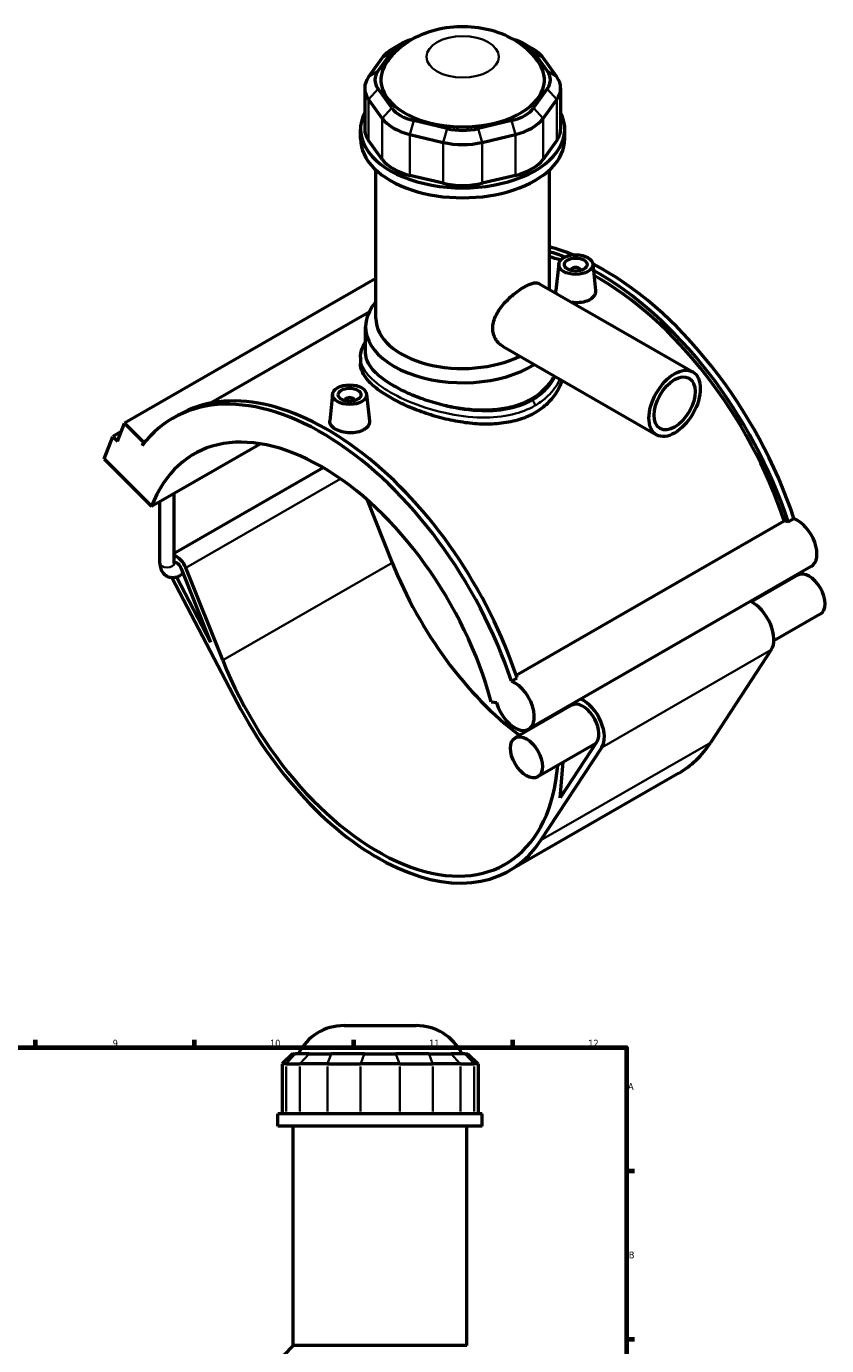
# Model space of a CAD drawing. Header units: millimetres. Extents: x 0 to 909, y -438 to 1024.
# Tile 5 of 5: x 557 to 909, y 443 to 1024. Entities that reach past the tile are written whole.
import ezdxf

# ---------------------------------------------------------------- set-up
doc = ezdxf.new("R2010")
doc.units = ezdxf.units.MM
for name, color, linetype, lineweight in [('Border (ANSI)', 7, 'Continuous', 70), ('Visible (ANSI)', 7, 'Continuous', 50), ('Visible Narrow (ANSI)', 7, 'Continuous', 35)]:
    doc.layers.add(name, color=color, linetype=linetype, lineweight=lineweight)
doc.styles.add('Note Text (ANSI)', font='tahoma.ttf')

# ---------------------------------------------------------------- blocks, each defined once
blk = doc.blocks.new('Borders Default Border')
at = {"layer": 'Border (ANSI)'}
for p, q in [((560.67, 574), (560.67, 577.45)), ((630.75, 574), (630.75, 577.45)), ((700.83, 574), (700.83, 577.45)), ((770.92, 574), (770.92, 577.45)), ((821, 519.75), (824.45, 519.75)), ((821, 445.5), (824.45, 445.5))]:
    blk.add_line(p, q, dxfattribs=at)
at = {"layer": 'Border (ANSI)', "flags": 128}
blk.add_lwpolyline([(20, 20), (20, 574), (821, 574), (821, 20), (20, 20)], dxfattribs=at)
at = {"layer": 'Border (ANSI)', "color": 230, "true_color": 0xff0080, "attachment_point": 7, "style": 'Note Text (ANSI)'}
for s, insert, char_height in [('9', (594.7, 574.34), 3.05), ('10', (663.96, 574.34), 3.048), ('11', (734.04, 574.4), 3.048), ('12', (804.13, 574.4), 3.048), ('A', (821.63, 555.35), 3.05), ('B', (821.99, 481.1), 3.05)]:
    blk.add_mtext(s, dxfattribs=dict(at, insert=insert, char_height=char_height))

msp = doc.modelspace()

# ---------------------------------------------------------------- linework, layer by layer
at = {"layer": 'Visible (ANSI)'}
for p, q in [((711.543, 1004.326), (717.59, 1012.733)), ((721.443, 1016.068), (718.249, 1014.214)), ((776.195, 1016.068), (779.389, 1014.214)), ((780.048, 1012.733), (786.095, 1004.326)), ((713.433, 1010.046), (707.386, 1001.639)), ((790.252, 1001.639), (784.205, 1010.046)), ((705.673, 996.681), (705.673, 978.654)), ((717.59, 987.986), (711.543, 996.393)), ((786.095, 996.393), (780.048, 987.986)), ((791.965, 996.681), (791.965, 978.654)), ((707.386, 991.722), (713.433, 983.315)), ((784.205, 983.315), (790.252, 991.722)), ((741.931, 978.894), (727.332, 982.376)), ((770.306, 982.376), (755.707, 978.894)), ((703.819, 974.313), (703.819, 978.654)), ((793.819, 974.313), (793.819, 978.654)), ((713.433, 965.288), (707.386, 973.695)), ((725.61, 976.303), (740.209, 972.821)), ((757.429, 972.821), (772.028, 976.303)), ((790.252, 973.695), (784.205, 965.288)), ((710.569, 895.215), (710.569, 960.662)), ((787.069, 908.002), (787.069, 960.662)), ((740.209, 954.794), (725.61, 958.276)), ((772.028, 958.276), (757.429, 954.794)), ((791.114, 919.242), (789.855, 907.5)), ((806.085, 919.242), (807.341, 907.53)), ((710.569, 912.839), (599.86, 849.086)), ((796.599, 916.524), (796.599, 916.337)), ((800.599, 916.524), (800.599, 916.337)), ((782.645, 910.55), (850.142, 871.681)), ((707.602, 898.069), (637.996, 857.985)), ((706.069, 880.016), (706.069, 891.536)), ((703.819, 878.127), (703.819, 875.381)), ((766.676, 882.819), (834.173, 843.951)), ((691.553, 861.909), (690.294, 850.166)), ((706.524, 861.909), (707.78, 850.197)), ((697.039, 859.004), (697.039, 859.19)), ((701.039, 859.004), (701.039, 859.19)), ((596.813, 841.161), (599.86, 849.086)), ((599.86, 849.086), (608.233, 840.742)), ((621.313, 851.338), (623.802, 852.771)), ((590.911, 833.341), (594.72, 843.247)), ((598.439, 845.389), (594.72, 843.247)), ((594.72, 843.247), (596.813, 841.161)), ((608.233, 840.742), (607.61, 839.124)), ((609.501, 841.472), (608.233, 840.742)), ((611.842, 812.48), (659.675, 840.025)), ((590.911, 833.341), (611.842, 812.48)), ((687.407, 829.477), (621.803, 791.699)), ((615.503, 787.391), (615.503, 814.589)), ((621.803, 787.391), (621.803, 818.216)), ((706.817, 815.282), (717.798, 787.63)), ((772.354, 738.022), (890.466, 806.038)), ((892.225, 805.63), (894.714, 807.063)), ((624.923, 785.079), (637.818, 752.607)), ((643.127, 744.63), (626.974, 785.309)), ((902.308, 785.931), (777.857, 714.264)), ((620.695, 781.135), (649.515, 726.018)), ((637.818, 752.607), (622.78, 781.366)), ((625.811, 782.842), (624.581, 782.134)), ((896.395, 782.17), (875.945, 770.394)), ((906.328, 764.922), (885.878, 753.146)), ((884.729, 749.208), (857.954, 708.321)), ((770.263, 735.397), (772.752, 736.83)), ((761.346, 726.386), (763.761, 726.012)), ((796.834, 724.837), (771.944, 710.504)), ((807.481, 708), (781.877, 693.256)), ((783.284, 665.322), (810.058, 706.208)), ((807.967, 708.742), (791.742, 683.965)), ((791.742, 683.965), (793.037, 699.682)), ((843.98, 694.894), (769.309, 651.894)), ((696.564, 583.695), (728.363, 583.695)), ((673.818, 571.305), (669.318, 566.805)), ((673.818, 571.305), (675.188, 571.305)), ((681.235, 571.305), (675.188, 571.305)), ((681.235, 571.305), (690.976, 571.305)), ((705.575, 571.305), (690.976, 571.305)), ((705.575, 571.305), (719.352, 571.305)), ((733.951, 571.305), (719.352, 571.305)), ((733.951, 571.305), (743.693, 571.305)), ((749.74, 571.305), (743.693, 571.305)), ((749.74, 571.305), (751.11, 571.305)), ((751.11, 571.305), (755.61, 566.805)), ((671.03, 566.805), (669.318, 566.805)), ((669.318, 566.805), (669.318, 544.755)), ((671.03, 566.805), (677.077, 566.805)), ((689.254, 566.805), (677.077, 566.805)), ((689.254, 566.805), (703.853, 566.805)), ((721.074, 566.805), (703.853, 566.805)), ((721.074, 566.805), (735.673, 566.805)), ((747.85, 566.805), (735.673, 566.805)), ((747.85, 566.805), (753.897, 566.805)), ((755.61, 566.805), (753.897, 566.805)), ((755.61, 566.805), (755.61, 544.755)), ((757.464, 544.755), (667.464, 544.755)), ((667.464, 539.445), (667.464, 544.755)), ((757.464, 539.445), (757.464, 544.755)), ((757.464, 539.445), (667.464, 539.445)), ((674.214, 442.695), (674.214, 539.445)), ((750.714, 442.695), (750.714, 539.445)), ((674.214, 442.695), (669.714, 438.195)), ((750.714, 442.695), (674.214, 442.695))]:
    msp.add_line(p, q, dxfattribs=at)
for centre, start, end in [((696.564, 561.195), 90, 153.299081), ((728.363, 561.195), 26.700919, 90)]:
    msp.add_arc(centre, 22.5, start, end, dxfattribs=at)
for centre, major_axis, ratio, start_param, end_param in [((734.22, 1008.767), (-18, 0), 0.5758617, 5.1604202, 5.8904862), ((763.418, 1008.767), (18, 0), 0.5758617, 0.3926991, 1.1227651), ((734.22, 1005.088), (-22.5, 0), 0.5758617, 5.5016397, 5.8904862), ((763.418, 1005.088), (-22.5, 0), 0.5758617, 3.5342917, 3.9231383), ((748.819, 1000.36), (-36, 0), 0.5758617, 5.9210423, 9.786921), ((728.173, 996.681), (-22.5, 0), 0.5758617, 5.8904862, 6.6758844), ((728.173, 1000.36), (-18, 0), 0.5758617, 5.8904862, 6.6758844), ((769.465, 1000.36), (18, 0), 0.5758617, 5.8904862, 6.6758844), ((769.465, 996.681), (22.5, 0), 0.5758617, 5.8904862, 6.6758844), ((748.819, 978.654), (-45, 0), 0.5758617, 5.9951502, 9.712813), ((734.22, 988.274), (22.5, 0), 0.5758617, 3.5342917, 4.3196899), ((734.22, 991.953), (-18, 0), 0.5758617, 0.3926991, 1.1780972), ((763.418, 991.953), (18, 0), 0.5758617, 5.1050881, 5.8904862), ((763.418, 988.274), (22.5, 0), 0.5758617, 5.1050881, 5.8904862), ((728.173, 978.654), (-22.5, 0), 0.5758617, 0, 0.3926991), ((748.819, 988.47), (-18, 0), 0.5758617, 1.1780972, 1.9634954), ((769.465, 978.654), (22.5, 0), 0.5758617, 5.8904862, 6.2831853), ((748.819, 974.313), (-45, 0), 0.5758617, 0, 3.1415927), ((748.819, 984.791), (22.5, 0), 0.5758617, 4.3196899, 5.1050881), ((734.22, 970.247), (-22.5, 0), 0.5758617, 0.3926991, 1.1780972), ((763.418, 970.247), (22.5, 0), 0.5758617, 5.1050881, 5.8904862), ((748.819, 966.764), (-22.5, 0), 0.5758617, 1.1780972, 1.9634954), ((811.044, 809.642), (-65.281, 113.362), 0.5780931, 5.6469359, 5.7619074), ((808.555, 808.209), (65.281, -113.362), 0.5780931, 2.5184687, 2.5925542), ((808.555, 808.209), (-64.001, 111.139), 0.5780931, 5.6848032, 5.738926), ((811.044, 809.642), (-65.281, 113.362), 0.5780931, 4.3694381, 5.5534282), ((798.599, 916.524), (-2, 0), 0.5758617, 2.9729035, 6.4518745), ((808.555, 808.209), (65.281, -113.362), 0.5780931, 1.2278455, 2.3815101), ((808.555, 808.209), (-64.001, 111.139), 0.5780931, 4.3724925, 5.5209345), ((748.819, 891.536), (-42.75, 0), 0.5758617, 5.8202306, 8.6843923), ((748.819, 895.215), (-38.25, 0), 0.5758617, 0, 2.2883306), ((686.594, 737.976), (-65.281, 113.362), 0.5780931, 4.3694381, 6.5230968), ((689.083, 739.409), (-65.281, 113.362), 0.5780931, 4.3694381, 6.2831853), ((699.039, 859.19), (-2, 0), 0.5758617, 2.9729035, 6.4518745), ((686.594, 737.976), (-56.141, 97.491), 0.5780931, 4.2779904, 6.7214513), ((893.773, 794.997), (-6.046, 10.499), 0.5780931, 5.6814083, 5.8960378), ((896.262, 796.43), (6.046, -10.499), 0.5780931, 0, 2.5398157), ((623.009, 784.864), (-3.256, 5.654), 0.5780931, 4.4658305, 5.7641285), ((623.009, 784.864), (-1.572, 2.73), 0.5780931, 4.4658305, 6.0717532), ((786.154, 795.309), (56.141, -97.491), 0.5780931, 4.4658305, 5.343717), ((901.361, 773.546), (-4.966, 8.624), 0.5780931, 3.1415927, 6.2831853), ((876.471, 759.213), (6.651, -11.549), 0.5780931, 0.2846429, 2.4494404), ((711.484, 752.309), (56.141, -97.491), 0.5780931, 4.4658305, 6.9796103), ((771.811, 724.763), (6.046, -10.499), 0.5780931, 4.2779904, 8.823001), ((801.801, 716.213), (6.651, -11.549), 0.5780931, 0.2846429, 2.4494404), ((711.484, 752.309), (57.825, -100.415), 0.5780931, 4.6420787, 6.5678282), ((801.801, 716.213), (6.651, -11.549), 0.5780931, 3.8337449, 3.869222), ((801.801, 716.213), (4.966, -8.624), 0.5780931, 0.2846429, 3.1415927), ((786.154, 795.309), (57.825, -100.415), 0.5780931, 0, 0.2846429)]:
    msp.add_ellipse(centre, major_axis=major_axis, ratio=ratio, start_param=start_param, end_param=end_param, dxfattribs=at)
for centre, major_axis, ratio in [((798.599, 918.976), (-7.5, 0), 0.5758617), ((798.599, 918.976), (-5, 0), 0.5758617), ((842.157, 857.816), (-7.985, -13.865), 0.5780931), ((842.157, 857.816), (-6.388, -11.092), 0.5780931), ((699.039, 861.643), (-7.5, 0), 0.5758617), ((699.039, 861.643), (-5, 0), 0.5758617), ((776.91, 701.88), (-4.966, 8.624), 0.5780931)]:
    msp.add_ellipse(centre, major_axis=major_axis, ratio=ratio, dxfattribs=at)
for points, knots in [([(782.484, 1007.704), (780.661, 1010.476), (778.544, 1012.708), (773.494, 1016.937), (770.505, 1018.659), (763.627, 1021.68), (759.707, 1022.705), (751.566, 1023.858), (747.341, 1023.909), (738.926, 1022.941), (734.737, 1021.935), (726.676, 1018.512), (722.746, 1016.192), (717.716, 1011.157), (716.368, 1009.549), (715.154, 1007.704)], [1.1475412, 1.1475412, 1.1475412, 1.1475412, 1.3877453, 1.3877453, 1.7046308, 1.7046308, 2.1150689, 2.1150689, 2.5533422, 2.5533422, 2.9915614, 2.9915614, 3.4049722, 3.4049722, 3.5648478, 3.5648478, 3.5648478, 3.5648478]), ([(766.676, 882.819), (766.669, 882.823), (766.662, 882.827), (765.352, 883.586), (764.149, 884.737), (762.915, 886.858), (762.596, 887.628), (762.175, 889.235), (762.072, 890.071), (762.072, 891.737), (762.175, 892.616), (762.596, 894.406), (762.915, 895.318), (764.149, 898.021), (765.352, 899.784), (767.307, 902.102), (768.027, 902.876), (769.549, 904.369), (770.35, 905.089), (771.968, 906.43), (772.786, 907.053), (774.375, 908.166), (775.146, 908.657), (776.585, 909.486), (777.297, 909.849), (778.647, 910.428), (779.285, 910.644), (780.449, 910.905), (780.977, 910.951), (781.904, 910.87), (782.304, 910.746), (782.645, 910.55)], [3.6618011, 3.6618011, 3.6618011, 3.6618011, 3.6649672, 3.6649672, 4.276296, 4.276296, 4.5819604, 4.5819604, 4.8876248, 4.8876248, 5.1932893, 5.1932893, 5.4989537, 5.4989537, 6.1102825, 6.1102825, 6.4155712, 6.4155712, 6.7208599, 6.7208599, 7.0261486, 7.0261486, 7.3314373, 7.3314373, 7.6367259, 7.6367259, 7.9420146, 7.9420146, 8.2473033, 8.2473033, 8.5494259, 8.5494259, 8.5494259, 8.5494259]), ([(789.997, 906.318), (789.893, 906.617), (789.841, 906.917), (789.839, 907.303), (789.844, 907.401), (789.855, 907.5)], [1.82130272, 1.82130272, 1.82130272, 1.82130272, 1.98027106, 1.98027106, 2.0332726, 2.0332726, 2.0332726, 2.0332726]), ([(807.34, 907.53), (807.352, 907.419), (807.359, 907.309), (807.362, 906.536), (807.145, 905.827), (806.254, 904.537), (805.581, 903.956), (804.803, 903.508)], [4.56693155, 4.56693155, 4.56693155, 4.56693155, 4.62093469, 4.62093469, 4.95113098, 4.95113098, 5.28132727, 5.28132727, 5.28132727, 5.28132727]), ([(804.803, 903.508), (804.025, 903.06), (803.038, 902.685), (800.878, 902.219), (799.705, 902.127), (798.075, 902.175), (797.528, 902.22), (796.984, 902.295)], [0, 0, 0, 0, 0.33019629, 0.33019629, 0.66039257, 0.66039257, 0.81936091, 0.81936091, 0.81936091, 0.81936091]), ([(703.819, 878.127), (703.819, 879.199), (703.986, 880.269), (704.644, 882.414), (705.152, 883.486), (705.89, 884.658), (705.978, 884.794), (706.069, 884.929)], [23.9351771, 23.9351771, 23.9351771, 23.9351771, 24.5253236, 24.5253236, 25.1517869, 25.1517869, 25.2341264, 25.2341264, 25.2341264, 25.2341264]), ([(718.59, 865.446), (716.678, 866.547), (714.889, 867.721), (711.744, 870.139), (710.388, 871.385), (708.215, 873.884), (707.396, 875.141), (706.323, 877.618), (706.069, 878.839), (706.069, 880.016)], [6.491134, 6.491134, 6.491134, 6.491134, 7.3023663, 7.3023663, 8.1135985, 8.1135985, 8.9248308, 8.9248308, 9.736063, 9.736063, 9.736063, 9.736063]), ([(780.639, 853.67), (778.622, 852.508), (776.347, 851.508), (771.408, 849.946), (768.744, 849.384), (763.201, 848.713), (760.318, 848.602), (754.531, 848.772), (751.626, 849.052), (746.014, 849.883), (743.11, 850.464), (737.321, 851.913), (734.437, 852.779), (728.893, 854.712), (726.228, 855.778), (721.289, 858.01), (719.015, 859.175), (714.983, 861.497), (713.099, 862.726), (709.787, 865.246), (708.36, 866.536), (706.074, 869.113), (705.213, 870.403), (704.085, 872.936), (703.819, 874.181), (703.819, 875.381)], [0, 0, 0, 0, 0.8557289, 0.8557289, 1.7114579, 1.7114579, 2.5671868, 2.5671868, 3.4229158, 3.4229158, 4.2781515, 4.2781515, 5.1333871, 5.1333871, 5.9886228, 5.9886228, 6.8438585, 6.8438585, 7.6990942, 7.6990942, 8.5543298, 8.5543298, 9.4095655, 9.4095655, 10.2648012, 10.2648012, 10.2648012, 10.2648012]), ([(789.086, 869.914), (788.852, 869.463), (788.603, 869.017), (787.25, 866.785), (785.894, 865.106), (782.75, 862.11), (780.961, 860.795), (779.048, 859.693), (777.135, 858.592), (774.977, 857.635), (770.289, 856.119), (767.759, 855.561), (762.493, 854.863), (759.753, 854.723), (754.251, 854.811), (751.488, 855.039), (746.151, 855.757), (743.389, 856.273), (737.886, 857.583), (735.146, 858.376), (729.879, 860.161), (727.348, 861.154), (722.66, 863.246), (720.502, 864.345), (718.59, 865.446)], [24.1428549, 24.1428549, 24.1428549, 24.1428549, 24.3414336, 24.3414336, 25.1529849, 25.1529849, 25.9645362, 25.9645362, 25.9645362, 26.7760875, 26.7760875, 27.5876387, 27.5876387, 28.39919, 28.39919, 29.2107413, 29.2107413, 30.0219735, 30.0219735, 30.8332057, 30.8332057, 31.644438, 31.644438, 32.4556702, 32.4556702, 32.4556702, 32.4556702]), ([(792.603, 867.889), (792.058, 866.254), (791.329, 864.651), (789.279, 861.209), (787.852, 859.416), (784.541, 856.226), (782.656, 854.831), (780.639, 853.67)], [24.9844994, 24.9844994, 24.9844994, 24.9844994, 25.663976, 25.663976, 26.519705, 26.519705, 27.3754339, 27.3754339, 27.3754339, 27.3754339]), ([(705.242, 846.175), (704.464, 845.727), (703.478, 845.352), (701.318, 844.886), (700.144, 844.794), (697.945, 844.858), (696.773, 845.019), (694.616, 845.582), (693.632, 845.984), (692.076, 846.879), (691.401, 847.433), (690.504, 848.629), (690.282, 849.271), (690.278, 849.97), (690.284, 850.068), (690.295, 850.166)], [2.6406636, 2.6406636, 2.6406636, 2.6406636, 2.9708599, 2.9708599, 3.3010562, 3.3010562, 3.6310258, 3.6310258, 3.9609955, 3.9609955, 4.2909651, 4.2909651, 4.6209347, 4.6209347, 4.6739362, 4.6739362, 4.6739362, 4.6739362]), ([(707.78, 850.197), (707.792, 850.086), (707.798, 849.976), (707.801, 849.203), (707.584, 848.494), (706.694, 847.204), (706.02, 846.623), (705.242, 846.175)], [7.20759518, 7.20759518, 7.20759518, 7.20759518, 7.26159833, 7.26159833, 7.59179461, 7.59179461, 7.9219909, 7.9219909, 7.9219909, 7.9219909]), ([(615.503, 787.391), (615.503, 786.579), (615.611, 785.76), (616.135, 784.197), (616.543, 783.446), (617.588, 782.324), (618.145, 781.913), (619.334, 781.357), (619.955, 781.199), (621.25, 781.085), (621.919, 781.153), (623.276, 781.482), (623.952, 781.772), (624.581, 782.134)], [1.5707963, 1.5707963, 1.5707963, 1.5707963, 1.8849556, 1.8849556, 2.1821831, 2.1821831, 2.4073082, 2.4073082, 2.6201867, 2.6201867, 2.8610252, 2.8610252, 3.1415927, 3.1415927, 3.1415927, 3.1415927]), ([(621.803, 787.391), (621.803, 787.234), (621.818, 787.113), (621.845, 786.979), (621.857, 786.949), (621.857, 786.949)], [1.57079633, 1.57079633, 1.57079633, 1.57079633, 1.77520851, 1.77520851, 1.94041406, 1.94041406, 1.94041406, 1.94041406])]:
    msp.add_open_spline(points, degree=3, knots=knots, dxfattribs=at)
at = {"layer": 'Visible Narrow (ANSI)'}
for p, q in [((717.59, 1012.733), (713.433, 1010.046)), ((780.048, 1012.733), (784.205, 1010.046)), ((711.543, 1004.326), (707.386, 1001.639)), ((786.095, 1004.326), (790.252, 1001.639)), ((711.543, 996.393), (707.386, 991.722)), ((786.095, 996.393), (790.252, 991.722)), ((707.386, 973.695), (707.386, 991.722)), ((790.252, 991.722), (790.252, 973.695)), ((717.59, 987.986), (713.433, 983.315)), ((713.433, 983.315), (713.433, 965.288)), ((727.332, 982.376), (725.61, 976.303)), ((770.306, 982.376), (772.028, 976.303)), ((780.048, 987.986), (784.205, 983.315)), ((784.205, 965.288), (784.205, 983.315)), ((741.931, 978.894), (740.209, 972.821)), ((755.707, 978.894), (757.429, 972.821)), ((725.61, 958.276), (725.61, 976.303)), ((740.209, 972.821), (740.209, 954.794)), ((757.429, 954.794), (757.429, 972.821)), ((772.028, 976.303), (772.028, 958.276)), ((695.087, 824.533), (626.974, 785.309)), ((717.798, 787.63), (643.127, 744.63)), ((884.729, 749.208), (810.058, 706.208)), ((857.954, 708.321), (783.284, 665.322)), ((674.98, 571.08), (671.238, 567.03)), ((677.285, 567.03), (681.027, 571.08)), ((690.89, 571.08), (689.34, 567.03)), ((705.489, 571.08), (703.939, 567.03)), ((719.438, 571.08), (720.988, 567.03)), ((734.037, 571.08), (735.587, 567.03)), ((743.901, 571.08), (747.642, 567.03)), ((749.948, 571.08), (753.689, 567.03)), ((671.03, 545.857), (671.03, 565.702)), ((677.077, 565.702), (677.077, 545.857)), ((689.254, 545.857), (689.254, 565.702)), ((703.853, 565.702), (703.853, 545.857)), ((721.074, 545.857), (721.074, 565.702)), ((735.673, 565.702), (735.673, 545.857)), ((747.85, 545.857), (747.85, 565.702)), ((753.897, 565.702), (753.897, 545.857))]:
    msp.add_line(p, q, dxfattribs=at)
msp.add_ellipse((748.819, 1010.489), major_axis=(-15.899, 0), ratio=0.5758617, dxfattribs=at)
for centre, major_axis, ratio, start_param, end_param in [((779.048, 857.749), (-1.123, 1.95), 0.5780931, 3.9289245, 5.1676385), ((618.653, 787.391), (3.15, 0), 0.5758617, 3.1415927, 6.2831853), ((623.009, 784.864), (1.572, -2.73), 0.5780931, 0, 1.3242379)]:
    msp.add_ellipse(centre, major_axis=major_axis, ratio=ratio, start_param=start_param, end_param=end_param, dxfattribs=at)
for points, knots in [([(703.82, 878.126), (703.821, 876.152), (704.476, 874.171), (707.34, 869.804), (709.847, 867.416), (716.354, 862.892), (720.301, 860.754), (729.709, 856.716), (735.288, 854.884), (746.401, 852.394), (751.915, 851.666), (761.932, 851.521), (766.477, 851.954), (774.309, 853.828), (777.681, 855.13), (780.639, 856.833)], [-23.9351771, -23.9351771, -23.9351771, -23.9351771, -22.6407604, -22.6407604, -21.0770672, -21.0770672, -19.5621352, -19.5621352, -17.8586991, -17.8586991, -16.2705861, -16.2705861, -14.8830779, -14.8830779, -13.6775543, -13.6775543, -13.6775543, -13.6775543]), ([(718.59, 865.446), (717.261, 866.211), (716.017, 866.993), (711.667, 869.991), (709.224, 872.266), (706.097, 876.853), (705.456, 879.168), (705.846, 881.896), (705.941, 882.324), (706.07, 882.752)], [20.5163331, 20.5163331, 20.5163331, 20.5163331, 21.0770672, 21.0770672, 22.6407604, 22.6407604, 24.2467008, 24.2467008, 24.545708, 24.545708, 24.545708, 24.545708]), ([(789.619, 869.607), (789.557, 869.481), (789.493, 869.356), (788.146, 866.766), (786.379, 864.487), (782.804, 861.279), (781.258, 860.164), (779.567, 859.19)], [39.0914289, 39.0914289, 39.0914289, 39.0914289, 39.1500222, 39.1500222, 40.3069703, 40.3069703, 41.0326629, 41.0326629, 41.0326629, 41.0326629]), ([(780.639, 856.833), (782.419, 857.858), (784.049, 859.027), (787.826, 862.376), (789.7, 864.745), (791.272, 867.676), (791.463, 868.057), (791.643, 868.442)], [-41.0326629, -41.0326629, -41.0326629, -41.0326629, -40.3069703, -40.3069703, -39.1500222, -39.1500222, -38.9793283, -38.9793283, -38.9793283, -38.9793283]), ([(779.567, 859.19), (776.757, 857.572), (773.547, 856.349), (766.077, 854.628), (761.737, 854.265), (752.154, 854.524), (746.871, 855.291), (736.207, 857.811), (730.845, 859.627), (723.361, 862.888), (720.852, 864.143), (718.59, 865.446)], [13.6775543, 13.6775543, 13.6775543, 13.6775543, 14.8830779, 14.8830779, 16.2705861, 16.2705861, 17.8586991, 17.8586991, 19.5621352, 19.5621352, 20.5163331, 20.5163331, 20.5163331, 20.5163331])]:
    msp.add_open_spline(points, degree=3, knots=knots, dxfattribs=at)

# ---------------------------------------------------------------- block references
msp.add_blockref('Borders Default Border', (0, 0))

doc.saveas('drawing.dxf')
